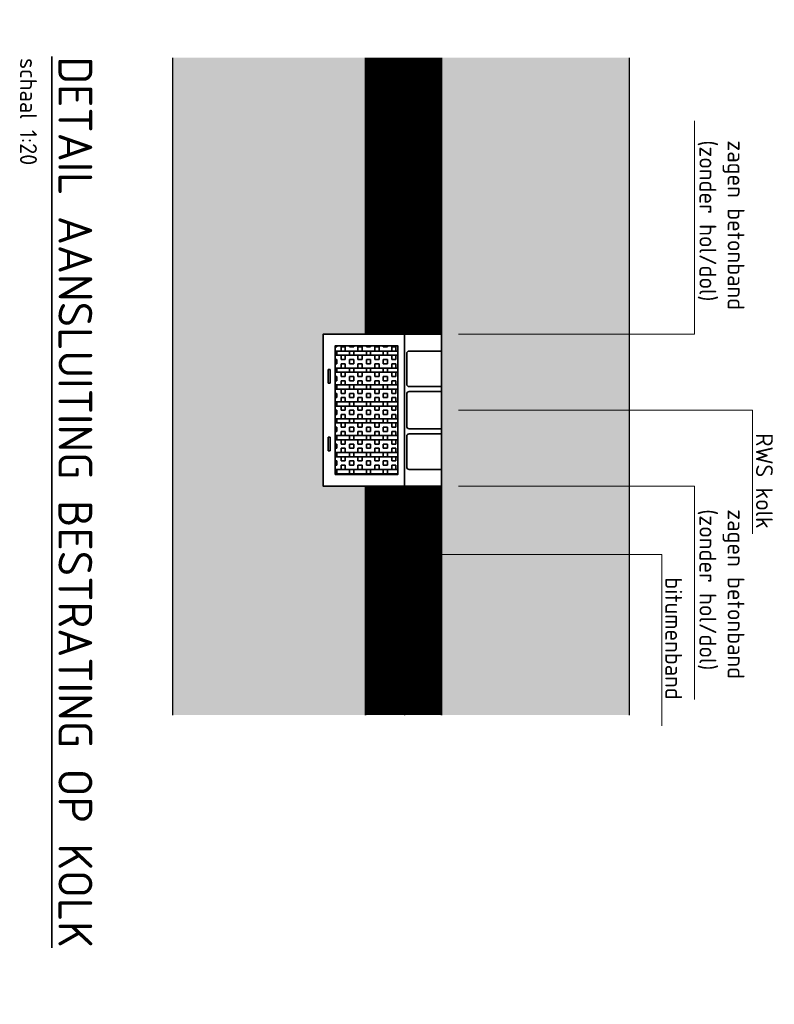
# Model space of a CAD drawing. Header units: metres. Extents: x 232680 to 233262, y 554200 to 554550.
# Tile 72 of 254: x 232750.77 to 232753, y 554427.98 to 554430.89. Entities that reach past the tile are written whole.
import ezdxf
from ezdxf import colors
from ezdxf.entities.mleader import LeaderData, LeaderLine
from ezdxf.enums import TextEntityAlignment as Align
from ezdxf.math import Vec2, Vec3

# ---------------------------------------------------------------- set-up
doc = ezdxf.new("R2010")
doc.units = ezdxf.units.M
doc.linetypes.add('VH-TROTTOIRBAND_180-200', pattern=[20, 10, -2, 2, -2, 2, -2])
doc.linetypes.add('XX-AFBREEK', pattern=[7, 4, -1, 1, -1])
for name, color, linetype, lineweight in [('N-WE-RI-HWA_KOLK_TROTTOIRKOLK-GD', 250, 'Continuous', 35), ('N-WE-RI-MATERIAAL-T25', 7, 'Continuous', 25), ('N-WE-VH-KANTOPSLUITING_BAND_025-G', 7, 'Continuous', 25), ('N-WE-VH-KANTOPSLUITING_BAND_035-G', 7, 'Continuous', 35), ('N-WE-VH-KANTOPSLUITING_BAND_AMPESTER-AD', 252, 'Continuous', 18), ('N-WE-VH-KANTOPSLUITING_TROTTOIRBAND_180 200-G', 210, 'VH-TROTTOIRBAND_180-200', 35), ('N-WE-VH-KANTOPSLUITING_TUSSEN-G', 7, 'Continuous', 18), ('N-WE-VH-KANTVERHARDING_BITUMENBAND-G', 160, 'Continuous', 35), ('N-WE-VH-VERHARDING_ASFALT-AD', 251, 'Continuous', 5), ('N-WE-VH-VERHARDING_BETON-AD', 254, 'Continuous', 5), ('X-XX-AL-AANKLEDING-T', 7, 'Continuous', 35), ('X-XX-AL-AFBREEKLIJN-GD', 7, 'XX-AFBREEK', 25)]:
    doc.layers.add(name, color=color, linetype=linetype, lineweight=lineweight)
doc.styles.add('NLCS-ISO-A', font='NLCS-ISO.ttf')
doc.styles.add('NLCS-ISO-ANNOTATIEF-T25', font='NLCS-ISO.ttf', dxfattribs={"height": 2.5})

# ---------------------------------------------------------------- blocks, each defined once
blk = doc.blocks.new('TRK-4717-BOVENAANZICHT')
h = blk.add_hatch()
h.set_pattern_fill('BOX', color=252, scale=0.05)
h.set_pattern_definition([(90, (0, 0.315), (-0.05, 3e-18), []), (90, (0.0125, 0.315), (-0.05, 3e-18), []), (0, (0, 0.315), (0, 0.05), [-0.0125, 0.0125]), (0, (0, 0.3275), (0, 0.05), [-0.0125, 0.0125]), (0, (0, 0.34), (0, 0.05), [0.0125, -0.0125]), (0, (0, 0.3525), (0, 0.05), [0.0125, -0.0125]), (90, (0.025, 0.315), (-0.05, 3e-18), [0.0125, -0.0125]), (90, (0.0375, 0.315), (-0.05, 3e-18), [0.0125, -0.0125])])
h.paths.add_polyline_path([(-0.19, 0.315), (0.19, 0.315), (0.19, 0.129), (-0.19, 0.129)])
at = {"flags": 128}
for points in [[(-0.225, 0.35), (0.225, 0.35), (0.225, 0), (-0.225, 0)], [(-0.19, 0.315), (0.19, 0.315), (0.19, 0.129), (-0.19, 0.129)]]:
    blk.add_lwpolyline(points, close=True, dxfattribs=at)
at = {"color": 252, "flags": 128}
for points in [[(-0.12, 0.335), (-0.08, 0.335), (-0.08, 0.33), (-0.12, 0.33)], [(0.12, 0.335), (0.08, 0.335), (0.08, 0.33), (0.12, 0.33)]]:
    blk.add_lwpolyline(points, close=True, dxfattribs=at)
at = {"flags": 128}
blk.add_lwpolyline([(-0.225, 0.11), (0.225, 0.11)], dxfattribs=at)
for points in [[(-0.07, 0), (-0.07, 0.096, 0.414214), (-0.077, 0.103), (-0.168, 0.103, 0.414214), (-0.175, 0.096), (-0.175, 0)], [(0.055, 0), (0.055, 0.096, 0.414214), (0.048, 0.103), (-0.048, 0.103, 0.414214), (-0.055, 0.096), (-0.055, 0)], [(0.175, 0), (0.175, 0.096, 0.414214), (0.168, 0.103), (0.077, 0.103, 0.414214), (0.07, 0.096), (0.07, 0)]]:
    blk.add_lwpolyline(points, format="xyb", dxfattribs=at)

msp = doc.modelspace()

# ---------------------------------------------------------------- hatches: boundary and pattern name
at = {"layer": 'N-WE-VH-VERHARDING_ASFALT-AD'}
h = msp.add_hatch(color=256, dxfattribs=at)
h.dxf.hatch_style = 1
h.paths.add_polyline_path([(232752.02, 554428.8361), (232752.5752, 554428.8361), (232752.5752, 554430.7801), (232752.02, 554430.7801)])
at = {"layer": 'N-WE-VH-VERHARDING_BETON-AD'}
h = msp.add_hatch(color=256, dxfattribs=at)
h.dxf.hatch_style = 1
h.paths.add_polyline_path([(232751.2252, 554428.8361), (232751.795, 554428.8361), (232751.795, 554429.5128), (232751.67, 554429.5127), (232751.67, 554429.9628), (232751.795, 554429.9628), (232751.795, 554430.7801), (232751.2252, 554430.7801)])

# ---------------------------------------------------------------- linework, layer by layer
at = {"layer": 'N-WE-VH-KANTOPSLUITING_BAND_025-G', "lineweight": 25, "transparency": 33554687}
for p, q in [((232751.795, 554430.7801), (232751.795, 554429.9628)), ((232751.795, 554429.5128), (232751.795, 554428.8361))]:
    msp.add_line(p, q, dxfattribs=at)
at = {"layer": 'N-WE-VH-KANTOPSLUITING_BAND_035-G', "lineweight": 25, "transparency": 33554687}
msp.add_line((232752.02, 554430.7801), (232752.02, 554429.9628), dxfattribs=at)
at = {"layer": 'N-WE-VH-KANTOPSLUITING_BAND_035-G'}
for p, q in [((232752.02, 554430.7801), (232752.02, 554429.9628)), ((232752.02, 554428.8361), (232752.02, 554429.5128))]:
    msp.add_line(p, q, dxfattribs=at)
at = {"layer": 'N-WE-VH-KANTOPSLUITING_BAND_AMPESTER-AD', "const_width": 0.225, "flags": 128}
for points in [[(232751.9075, 554429.9628), (232751.9075, 554430.7801)], [(232751.9075, 554429.5128), (232751.9075, 554428.8361)]]:
    msp.add_lwpolyline(points, dxfattribs=at)
at = {"layer": 'N-WE-VH-KANTOPSLUITING_TROTTOIRBAND_180 200-G', "lineweight": 25, "transparency": 33554687}
msp.add_line((232752.02, 554429.5128), (232751.82, 554429.5128), dxfattribs=at)
at = {"layer": 'N-WE-VH-KANTOPSLUITING_TUSSEN-G', "lineweight": 25, "transparency": 33554687}
for p, q in [((232751.91, 554430.7801), (232751.91, 554429.9628)), ((232751.795, 554430.6703), (232751.885, 554430.6703)), ((232751.82, 554430.6703), (232751.885, 554430.6703)), ((232751.885, 554430.6703), (232751.91, 554430.6503)), ((232751.885, 554430.6703), (232751.91, 554430.6503)), ((232751.91, 554430.6503), (232751.935, 554430.6703)), ((232751.91, 554430.6503), (232751.935, 554430.6703)), ((232751.935, 554430.6703), (232752.02, 554430.6703)), ((232751.935, 554430.6703), (232752.02, 554430.6703)), ((232751.91, 554429.5128), (232751.91, 554428.8361)), ((232751.795, 554428.9125), (232751.885, 554428.9125)), ((232751.885, 554428.9125), (232751.82, 554428.9125)), ((232751.885, 554428.9125), (232751.91, 554428.8925)), ((232751.91, 554428.8925), (232751.935, 554428.9125)), ((232752.02, 554428.9125), (232751.935, 554428.9125))]:
    msp.add_line(p, q, dxfattribs=at)
at = {"layer": 'N-WE-VH-KANTVERHARDING_BITUMENBAND-G', "flags": 128}
msp.add_lwpolyline([(232751.795, 554430.7801), (232751.795, 554429.9628), (232751.67, 554429.9628), (232751.67, 554429.5128), (232751.795, 554429.5128), (232751.795, 554428.8361)], dxfattribs=at)
at = {"layer": 'X-XX-AL-AFBREEKLIJN-GD'}
for p, q in [((232751.2252, 554428.8361), (232751.2252, 554430.7801)), ((232752.5752, 554430.7801), (232752.5752, 554428.8361))]:
    msp.add_line(p, q, dxfattribs=at)

# ---------------------------------------------------------------- block references
at = {"layer": 'N-WE-RI-HWA_KOLK_TROTTOIRKOLK-GD', "transparency": 33554687, "rotation": 89.99999999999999}
msp.add_blockref('TRK-4717-BOVENAANZICHT', (232752.02, 554429.7378), dxfattribs=at)

# ---------------------------------------------------------------- texts
at = {"layer": 'X-XX-AL-AANKLEDING-T', "style": 'NLCS-ISO-A'}
for s, height, p in [('schaal 1:20', 0.05, (232750.8231, 554430.7791)), ('%%UDETAIL AANSLUITING BESTRATING OP KOLK', 0.1, (232750.9868, 554430.7841))]:
    msp.add_text(s, height=height, rotation=270, dxfattribs=at).set_placement(p, align=Align.TOP_LEFT)

# ---------------------------------------------------------------- leaders
at = {"layer": 'N-WE-RI-MATERIAAL-T25'}
ml = msp.add_multileader_mtext('Standard', dxfattribs=at)
ml.set_content('zagen betonband\\P(zonder hol/dol)', color=256, style='NLCS-ISO-ANNOTATIEF-T25')
ml.set_leader_properties(color=256, linetype='ByLayer', lineweight=13)
ml.build(insert=Vec2(0, 0))
ml.multileader.update_dxf_attribs({"text_left_attachment_type": 5, "text_right_attachment_type": 5, "dogleg_length": 2.5, "arrow_head_size": 0.05, "scale": 0.02})
ctx = ml.context
ctx.base_point, ctx.scale, ctx.char_height, ctx.arrow_head_size, ctx.landing_gap_size, ctx.plane_origin, ctx.plane_x_axis, ctx.plane_y_axis = Vec3(232752.7676, 554430.5538), 0.02, 0.05, 0.05, 0.018, Vec3(232752.2666, 554429.76), Vec3(0, -1), Vec3(1, 0)
ctx.left_attachment, ctx.right_attachment = 5, 5
notes = []
notes.append((ctx, [(0, (1, 1, 0), (232752.7676, 554429.9628), (0, 1), 0.05, [(0, [(232752.02, 554429.9628)], 0, [])])]))
ctx.mtext.insert, ctx.mtext.text_direction, ctx.mtext.rotation, ctx.mtext.flow_direction = Vec3(232752.9159, 554430.5358), Vec3(0, -1), 4.712389, 5
ml = msp.add_multileader_mtext('Standard', dxfattribs=at)
ml.set_content('RWS kolk', color=256, style='NLCS-ISO-ANNOTATIEF-T25')
ml.set_leader_properties(color=256, linetype='ByLayer', lineweight=13)
ml.build(insert=Vec2(0, 0))
ml.multileader.update_dxf_attribs({"text_left_attachment_type": 5, "text_right_attachment_type": 5, "dogleg_length": 2.5, "arrow_head_size": 0.05, "scale": 0.02})
ctx = ml.context
ctx.base_point, ctx.scale, ctx.char_height, ctx.arrow_head_size, ctx.landing_gap_size, ctx.plane_origin, ctx.plane_x_axis, ctx.plane_y_axis = Vec3(232752.9397, 554429.6878), 0.02, 0.05, 0.05, 0.018, Vec3(232752.2666, 554429.9406), Vec3(0, -1), Vec3(1, 0)
ctx.left_attachment, ctx.right_attachment = 5, 5
notes.append((ctx, [(0, (1, 1, 0), (232752.9397, 554429.7378), (0, -1), 0.05, [(0, [(232752.02, 554429.7378)], 0, [])])]))
ctx.mtext.insert, ctx.mtext.text_direction, ctx.mtext.rotation, ctx.mtext.flow_direction = Vec3(232752.9997, 554429.6698), Vec3(0, -1), 4.712389, 5
ml = msp.add_multileader_mtext('Standard', dxfattribs=at)
ml.set_content('zagen betonband\\P(zonder hol/dol)', color=256, style='NLCS-ISO-ANNOTATIEF-T25')
ml.set_leader_properties(color=256, linetype='ByLayer', lineweight=13)
ml.build(insert=Vec2(0, 0))
ml.multileader.update_dxf_attribs({"text_left_attachment_type": 5, "text_right_attachment_type": 5, "dogleg_length": 2.5, "arrow_head_size": 0.05, "scale": 0.02})
ctx = ml.context
ctx.base_point, ctx.scale, ctx.char_height, ctx.arrow_head_size, ctx.landing_gap_size, ctx.plane_origin, ctx.plane_x_axis, ctx.plane_y_axis = Vec3(232752.7676, 554429.4628), 0.02, 0.05, 0.05, 0.018, Vec3(232752.2666, 554429.7156), Vec3(0, -1), Vec3(1, 0)
ctx.left_attachment, ctx.right_attachment = 5, 5
notes.append((ctx, [(0, (1, 1, 0), (232752.7676, 554429.5128), (0, -1), 0.05, [(0, [(232752.02, 554429.5128)], 0, [])])]))
ctx.mtext.insert, ctx.mtext.text_direction, ctx.mtext.rotation, ctx.mtext.flow_direction = Vec3(232752.9159, 554429.4448), Vec3(0, -1), 4.712389, 5
ml = msp.add_multileader_mtext('Standard', dxfattribs=at)
ml.set_content('bitumenband', color=256, style='NLCS-ISO-ANNOTATIEF-T25')
ml.set_leader_properties(color=256, linetype='ByLayer', lineweight=13)
ml.build(insert=Vec2(0, 0))
ml.multileader.update_dxf_attribs({"text_left_attachment_type": 5, "text_right_attachment_type": 5, "dogleg_length": 2.5, "arrow_head_size": 0.05, "scale": 0.02})
ctx = ml.context
ctx.base_point, ctx.scale, ctx.char_height, ctx.arrow_head_size, ctx.landing_gap_size, ctx.plane_origin, ctx.plane_x_axis, ctx.plane_y_axis = Vec3(232752.6714, 554429.2613), 0.02, 0.05, 0.05, 0.018, Vec3(232751.9983, 554429.5141), Vec3(0, -1), Vec3(1, 0)
ctx.left_attachment, ctx.right_attachment = 5, 5
notes.append((ctx, [(0, (1, 1, 0), (232752.6714, 554429.3113), (0, -1), 0.05, [(0, [(232751.795, 554429.3113)], 0, [])])]))
ctx.mtext.insert, ctx.mtext.text_direction, ctx.mtext.rotation, ctx.mtext.flow_direction = Vec3(232752.7314, 554429.2433), Vec3(0, -1), 4.712389, 5
for ctx, leaders in notes:
    for number, flags, end, landing, length, lines in leaders:
        leader = LeaderData()
        leader.index, (leader.has_last_leader_line, leader.has_dogleg_vector, leader.attachment_direction) = number, flags
        leader.last_leader_point, leader.dogleg_vector, leader.dogleg_length = Vec3(end), Vec3(landing), length
        for number, points, colour, breaks in lines:
            line = LeaderLine()
            line.index, line.vertices, line.color, line.breaks = number, Vec3.list(points), colors.encode_raw_color(colour), breaks
            leader.lines.append(line)
        ctx.leaders.append(leader)

doc.saveas('drawing.dxf')
